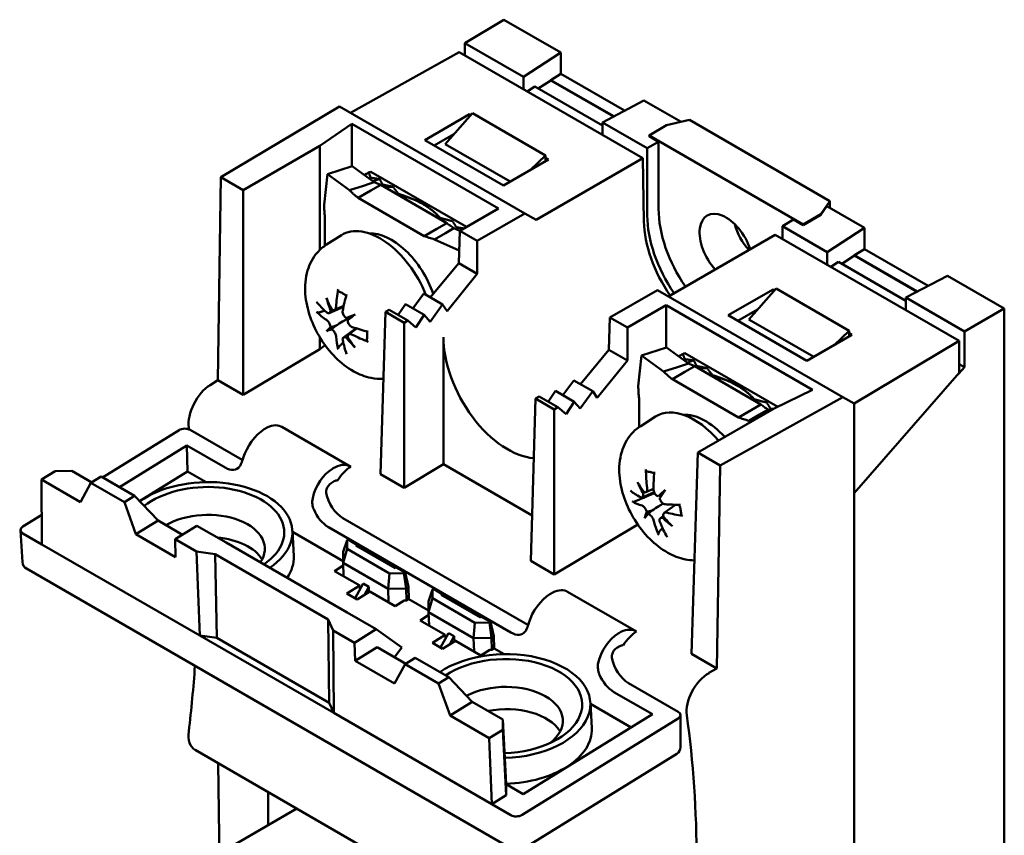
# Model space of a CAD drawing. Header units: millimetres. Extents: x 21 to 121, y 70 to 189.
# Tile 5 of 6: x 22 to 55, y 158 to 185. Entities that reach past the tile are written whole.
import ezdxf

# ---------------------------------------------------------------- set-up
doc = ezdxf.new("R2010")
doc.units = ezdxf.units.MM
doc.header["$LTSCALE"] = 0.666667
doc.layers.add('Arêtes visibles(ISO)', color=7, linetype='Continuous', lineweight=50)

msp = doc.modelspace()

# ---------------------------------------------------------------- linework, layer by layer
at = {"layer": 'Arêtes visibles(ISO)'}
for p, q in [((38.444, 185.219), (37.135, 184.437)), ((38.444, 185.219), (40.354, 184.117)), ((37.135, 184.437), (39.103, 183.301)), ((37.135, 184.019), (37.135, 184.437)), ((33.296, 182.098), (36.941, 184.131)), ((43.107, 180.571), (36.941, 184.131)), ((39.103, 183.301), (40.354, 184.117)), ((40.354, 184.117), (40.354, 183.405)), ((39.103, 182.883), (39.103, 183.301)), ((40.354, 183.405), (40.021, 183.195)), ((40.354, 183.405), (42.49, 182.172)), ((39.222, 182.814), (39.478, 182.978)), ((41.744, 181.669), (39.478, 182.978)), ((40.021, 183.185), (39.594, 182.911)), ((40.021, 183.195), (42.127, 181.98)), ((40.021, 183.185), (40.021, 183.195)), ((42.118, 181.975), (40.021, 183.185)), ((28.95, 179.935), (32.925, 182.312)), ((32.925, 182.312), (39.141, 178.724)), ((43.133, 182.512), (41.744, 181.777)), ((43.133, 182.512), (44.384, 181.79)), ((35.785, 181.184), (37.293, 182.055)), ((37.388, 182.084), (36.47, 181.049)), ((37.293, 182.055), (37.339, 182.029)), ((37.293, 182.055), (37.293, 181.978)), ((37.388, 182.084), (39.839, 180.669)), ((32.263, 180.985), (33.345, 181.729)), ((33.345, 181.729), (33.345, 180.917)), ((38.261, 178.891), (33.345, 181.729)), ((41.744, 181.777), (43.249, 180.908)), ((41.744, 181.777), (41.744, 181.358)), ((43.309, 181.335), (43.901, 181.677)), ((43.901, 181.677), (44.669, 181.856)), ((44.669, 181.856), (49.378, 179.138)), ((36.105, 180.999), (36.762, 181.379)), ((43.309, 181.335), (43.309, 181.313)), ((48.475, 178.352), (43.309, 181.335)), ((43.309, 181.313), (43.629, 181.127)), ((32.263, 180.985), (29.697, 179.504)), ((32.263, 180.985), (32.263, 177.495)), ((38.425, 179.66), (35.785, 181.184)), ((36.47, 181.049), (38.65, 179.79)), ((43.249, 180.908), (43.629, 181.127)), ((43.629, 181.127), (43.629, 178.873)), ((33.345, 180.868), (33.345, 180.917)), ((33.345, 180.868), (33.345, 180.305)), ((39.839, 180.669), (39.334, 180.184)), ((39.839, 180.669), (39.839, 180.585)), ((43.249, 178.657), (43.249, 180.908)), ((39.933, 180.531), (38.425, 179.66)), ((39.525, 178.502), (43.107, 180.571)), ((39.839, 180.585), (39.837, 180.475)), ((39.839, 180.585), (39.933, 180.531)), ((43.139, 178.458), (43.107, 180.571)), ((32.412, 179.011), (32.522, 180.04)), ((33.358, 180.309), (32.522, 180.04)), ((32.522, 180.04), (33.26, 179.501)), ((33.358, 180.309), (34.096, 179.77)), ((33.835, 180.052), (33.774, 180.017)), ((33.911, 180.085), (33.974, 180.122)), ((37.183, 178.269), (33.974, 180.122)), ((28.849, 173.126), (28.95, 179.935)), ((29.697, 179.504), (28.95, 179.935)), ((33.26, 179.501), (33.728, 179.652)), ((33.728, 179.652), (33.959, 179.726)), ((33.959, 179.726), (34.096, 179.77)), ((34.311, 179.68), (33.979, 179.488)), ((34.311, 179.68), (36.527, 178.4)), ((29.697, 172.636), (29.697, 179.504)), ((33.979, 179.488), (33.557, 179.245)), ((33.557, 179.245), (35.773, 177.965)), ((49.378, 179.138), (49.067, 178.694)), ((49.378, 178.907), (49.378, 179.138)), ((36.961, 178.141), (38.261, 178.891)), ((39.141, 178.724), (37.546, 177.803)), ((39.141, 178.724), (39.525, 178.502)), ((48.475, 178.352), (49.067, 178.694)), ((48.475, 178.33), (49.067, 178.677)), ((49.067, 178.677), (49.269, 178.969)), ((49.067, 178.677), (49.067, 178.694)), ((49.269, 178.969), (50.536, 178.238)), ((32.44, 177.641), (32.44, 178.6)), ((36.196, 178.209), (36.527, 178.4)), ((48.155, 178.515), (47.781, 178.291)), ((48.155, 178.515), (48.475, 178.33)), ((48.475, 178.33), (48.475, 178.352)), ((35.773, 177.965), (36.196, 178.209)), ((36.479, 178.063), (36.115, 177.853)), ((36.765, 178.228), (36.479, 178.063)), ((36.765, 178.228), (36.961, 178.139)), ((36.928, 177.052), (36.961, 178.141)), ((37.546, 177.803), (36.961, 178.141)), ((43.962, 175.94), (47.545, 178.009)), ((53.711, 174.449), (47.545, 178.009)), ((47.781, 178.291), (47.781, 177.872)), ((47.781, 178.291), (49.285, 177.423)), ((49.285, 177.423), (50.536, 178.238)), ((50.536, 178.238), (50.536, 177.526)), ((32.493, 177.677), (32.99, 177.993)), ((36.115, 177.853), (36.941, 177.475)), ((37.546, 177.803), (37.546, 176.695)), ((49.285, 177.004), (49.285, 177.423)), ((50.204, 177.317), (50.536, 177.526)), ((50.536, 177.526), (52.673, 176.293)), ((35.973, 175.906), (36.928, 177.052)), ((37.546, 176.695), (36.928, 177.052)), ((49.405, 176.935), (49.661, 177.099)), ((51.926, 175.791), (49.661, 177.099)), ((50.204, 177.306), (49.776, 177.032)), ((50.204, 177.317), (52.31, 176.101)), ((50.204, 177.306), (50.204, 177.317)), ((52.3, 176.096), (50.204, 177.306)), ((37.546, 176.695), (36.535, 175.447)), ((53.315, 176.633), (51.926, 175.898)), ((53.315, 176.633), (55.226, 175.53)), ((35.383, 175.537), (35.757, 176.032)), ((35.757, 176.032), (36.385, 175.669)), ((41.997, 175.233), (43.592, 176.154)), ((43.592, 176.154), (49.807, 172.565)), ((45.967, 175.305), (47.476, 176.176)), ((47.57, 176.205), (46.652, 175.17)), ((47.476, 176.176), (47.521, 176.15)), ((47.476, 176.176), (47.476, 176.099)), ((50.021, 174.79), (47.57, 176.205)), ((51.926, 175.898), (53.894, 174.762)), ((51.926, 175.898), (51.926, 175.479)), ((32.582, 175.382), (33.064, 175.595)), ((32.759, 175.484), (33.069, 175.622)), ((34.47, 175.419), (34.305, 169.976)), ((34.47, 175.419), (34.591, 175.489)), ((35.095, 175.058), (34.47, 175.419)), ((35.216, 175.128), (34.591, 175.489)), ((34.891, 175.316), (35.138, 175.679)), ((35.766, 175.316), (35.138, 175.679)), ((36.385, 175.669), (35.964, 175.091)), ((36.535, 175.447), (36.385, 175.669)), ((43.882, 175.646), (42.582, 174.895)), ((43.882, 174.833), (43.882, 175.646)), ((48.798, 172.808), (43.882, 175.646)), ((46.287, 175.12), (46.945, 175.5)), ((55.226, 175.53), (53.894, 174.762)), ((55.226, 175.53), (55.226, 150.273)), ((33.451, 175.335), (33.358, 175.281)), ((35.216, 175.128), (35.095, 175.058)), ((35.095, 169.52), (35.095, 175.058)), ((35.49, 174.893), (35.216, 175.128)), ((35.766, 175.316), (35.49, 174.893)), ((35.964, 175.091), (35.766, 175.316)), ((41.964, 174.145), (41.997, 175.233)), ((42.582, 174.895), (41.997, 175.233)), ((48.607, 173.781), (45.967, 175.305)), ((46.652, 175.17), (48.832, 173.911)), ((32.489, 174.779), (32.795, 174.956)), ((33.058, 174.559), (33.483, 174.869)), ((33.234, 174.661), (33.509, 174.861)), ((42.582, 174.895), (42.582, 173.788)), ((43.882, 174.784), (43.882, 174.833)), ((43.882, 174.221), (43.882, 174.784)), ((50.021, 174.79), (49.516, 174.306)), ((50.021, 174.706), (50.02, 174.596)), ((50.021, 174.706), (50.021, 174.79)), ((50.021, 174.706), (50.116, 174.652)), ((53.894, 174.762), (53.894, 173.561)), ((32.263, 174.578), (32.263, 174.17)), ((36.416, 174.576), (36.416, 170.31)), ((50.116, 174.652), (48.607, 173.781)), ((50.191, 172.344), (53.711, 174.449)), ((53.711, 173.373), (53.711, 174.449)), ((32.263, 174.17), (29.697, 172.636)), ((32.447, 174.301), (32.263, 174.17)), ((41.009, 172.999), (41.964, 174.145)), ((42.582, 173.788), (41.964, 174.145)), ((43.894, 174.225), (43.059, 173.957)), ((43.894, 174.225), (44.632, 173.686)), ((44.447, 174.002), (44.511, 174.039)), ((47.626, 172.24), (44.511, 174.039)), ((42.582, 173.788), (41.571, 172.54)), ((42.948, 172.928), (43.059, 173.957)), ((43.059, 173.957), (43.797, 173.418)), ((44.372, 173.969), (44.311, 173.933)), ((43.797, 173.418), (44.265, 173.568)), ((44.516, 173.405), (44.093, 173.161)), ((44.265, 173.568), (44.632, 173.686)), ((44.848, 173.597), (44.516, 173.405)), ((44.848, 173.597), (47.064, 172.317)), ((53.894, 173.561), (53.704, 173.352)), ((53.711, 173.667), (53.894, 173.561)), ((28.593, 172.967), (28.849, 173.126)), ((28.849, 173.126), (29.697, 172.636)), ((40.419, 172.629), (40.792, 173.124)), ((40.792, 173.124), (41.421, 172.761)), ((44.093, 173.161), (46.31, 171.881)), ((50.191, 169.339), (53.711, 173.373)), ((53.682, 173.339), (53.704, 173.352)), ((53.697, 173.356), (53.704, 173.352)), ((39.927, 172.408), (40.173, 172.771)), ((40.802, 172.408), (40.173, 172.771)), ((41.421, 172.761), (41, 172.183)), ((41.571, 172.54), (41.421, 172.761)), ((48.798, 172.808), (47.508, 172.183)), ((39.341, 167.068), (39.506, 172.512)), ((39.506, 172.512), (39.627, 172.582)), ((40.131, 172.151), (39.506, 172.512)), ((40.252, 172.221), (39.627, 172.582)), ((40.802, 172.408), (40.526, 171.986)), ((41, 172.183), (40.802, 172.408)), ((42.977, 171.558), (42.977, 172.516)), ((49.807, 172.565), (45.69, 170.27)), ((49.807, 172.565), (50.191, 172.344)), ((40.252, 172.221), (40.131, 172.151)), ((40.131, 166.613), (40.131, 172.151)), ((40.526, 171.986), (40.252, 172.221)), ((44.943, 170.702), (47.508, 172.183)), ((46.31, 171.881), (46.732, 172.125)), ((46.732, 172.125), (47.064, 172.317)), ((47.302, 172.145), (47.016, 171.98)), ((47.302, 172.145), (47.38, 172.109)), ((50.191, 172.344), (50.191, 169.339)), ((43.03, 171.593), (43.527, 171.91)), ((47.016, 171.98), (46.652, 171.769)), ((46.652, 171.769), (46.73, 171.734)), ((24.981, 169.87), (27.545, 171.454)), ((29.586, 170.501), (27.922, 171.462)), ((30.428, 171.497), (30.405, 171.483)), ((30.998, 171.561), (30.959, 171.581)), ((33.308, 170.228), (30.998, 171.561)), ((25.546, 169.544), (27.809, 170.941)), ((27.809, 170.941), (27.835, 170.07)), ((27.809, 170.941), (29.096, 170.198)), ((44.943, 170.702), (44.739, 163.952)), ((45.69, 170.27), (44.943, 170.702)), ((22.93, 169.795), (23.39, 170.078)), ((23.39, 170.078), (23.954, 170.09)), ((23.954, 170.09), (24.621, 169.704)), ((32.715, 170.176), (32.692, 170.162)), ((33.308, 170.228), (33.265, 170.249)), ((36.416, 170.31), (35.095, 169.52)), ((39.387, 168.594), (36.416, 170.31)), ((45.69, 170.27), (45.587, 163.463)), ((24.241, 169.038), (22.93, 169.795)), ((22.947, 167.623), (22.93, 169.795)), ((24.934, 169.898), (24.589, 169.685)), ((24.934, 169.898), (26.057, 169.249)), ((27.835, 170.07), (26.223, 169.075)), ((28.456, 169.712), (27.835, 170.07)), ((34.305, 169.976), (35.095, 169.52)), ((24.589, 169.685), (24.241, 169.038)), ((25.713, 169.036), (24.589, 169.685)), ((32.65, 169.681), (32.747, 169.741)), ((43.2, 169.372), (43.463, 169.489)), ((25.713, 169.036), (26.057, 169.249)), ((26.057, 169.249), (26.842, 168.422)), ((43.075, 169.199), (43.479, 169.378)), ((50.191, 169.339), (50.191, 150.527)), ((26.1, 167.964), (25.713, 169.036)), ((43.819, 168.679), (44.193, 168.952)), ((22.306, 168.218), (22.939, 168.61)), ((26.842, 168.422), (26.1, 167.964)), ((26.842, 168.422), (27.664, 167.947)), ((26.842, 168.422), (26.842, 168.422)), ((39.165, 164.97), (33.045, 168.504)), ((43.689, 168.502), (43.788, 168.575)), ((22.228, 168.098), (22.294, 167.025)), ((28.147, 168.245), (27.42, 167.796)), ((28.147, 168.245), (29.124, 167.682)), ((32.555, 168.201), (38.675, 164.668)), ((42.933, 168.288), (40.131, 166.613)), ((22.947, 167.623), (22.306, 167.993)), ((27.424, 167.2), (26.1, 167.964)), ((28.132, 167.385), (27.42, 167.796)), ((27.42, 167.796), (27.424, 167.2)), ((31.347, 168.083), (31.392, 167.228)), ((33.052, 167.059), (31.349, 168.042)), ((33.052, 167.368), (33.181, 167.763)), ((33.181, 167.763), (33.215, 167.784)), ((33.181, 167.473), (33.181, 167.763)), ((33.215, 167.784), (33.51, 167.613)), ((28.245, 164.564), (22.947, 167.623)), ((29.124, 167.682), (33.182, 165.339)), ((33.181, 167.473), (33.052, 167.007)), ((34.606, 166.65), (33.181, 167.473)), ((33.472, 167.59), (33.51, 167.613)), ((34.792, 166.828), (33.472, 167.59)), ((33.51, 167.613), (33.512, 167.567)), ((28.245, 164.564), (28.132, 167.385)), ((28.132, 167.385), (28.757, 167.297)), ((28.757, 167.297), (32.551, 165.107)), ((28.811, 164.485), (28.757, 167.297)), ((33.052, 167.368), (33.052, 167.007)), ((22.427, 166.81), (38.761, 157.38)), ((32.763, 166.73), (33.055, 166.911)), ((33.052, 167.007), (34.56, 166.136)), ((33.066, 166.555), (33.052, 167.007)), ((34.83, 166.851), (34.792, 166.828)), ((34.83, 166.851), (35.125, 166.681)), ((39.341, 167.068), (40.131, 166.613)), ((33.611, 166.24), (32.763, 166.73)), ((33.054, 166.562), (33.065, 166.569)), ((34.56, 166.136), (34.606, 166.65)), ((35.091, 166.66), (34.606, 166.65)), ((35.125, 166.681), (35.091, 166.66)), ((35.091, 166.66), (35.163, 166.148)), ((35.239, 166.195), (35.125, 166.681)), ((33.178, 165.973), (33.611, 166.24)), ((33.451, 165.815), (33.722, 166.306)), ((33.615, 166.112), (33.611, 166.24)), ((33.722, 166.306), (33.91, 166.197)), ((33.91, 166.197), (33.762, 165.928)), ((33.91, 166.197), (33.916, 166.023)), ((34.56, 166.136), (35.163, 166.148)), ((34.56, 166.136), (34.574, 165.684)), ((35.163, 166.148), (35.239, 166.195)), ((35.176, 165.742), (35.163, 166.148)), ((35.251, 165.789), (35.239, 166.195)), ((36.047, 166.108), (36.081, 166.129)), ((36.081, 166.129), (36.376, 165.958)), ((33.517, 165.777), (33.178, 165.973)), ((33.951, 166.044), (33.517, 165.777)), ((34.799, 165.554), (33.951, 166.044)), ((35.251, 165.789), (35.176, 165.742)), ((35.918, 165.404), (35.251, 165.789)), ((35.918, 165.713), (36.047, 166.108)), ((36.048, 165.818), (35.918, 165.353)), ((36.048, 165.818), (36.047, 166.108)), ((37.472, 164.996), (36.048, 165.818)), ((36.338, 165.935), (36.376, 165.958)), ((37.658, 165.173), (36.338, 165.935)), ((36.376, 165.958), (36.378, 165.912)), ((40.007, 165.966), (39.984, 165.952)), ((40.577, 166.031), (40.538, 166.051)), ((42.887, 164.697), (40.577, 166.031)), ((35.101, 165.741), (34.799, 165.554)), ((35.176, 165.742), (35.101, 165.741)), ((35.918, 165.713), (35.918, 165.353)), ((33.182, 165.339), (34.158, 164.775)), ((35.629, 165.075), (35.921, 165.256)), ((35.918, 165.353), (37.426, 164.482)), ((35.932, 164.9), (35.918, 165.353)), ((37.696, 165.196), (37.658, 165.173)), ((37.696, 165.196), (37.991, 165.026)), ((32.582, 162.308), (32.551, 165.107)), ((32.551, 165.107), (32.719, 164.737)), ((36.477, 164.586), (35.629, 165.075)), ((35.92, 164.907), (35.931, 164.914)), ((37.426, 164.482), (37.472, 164.996)), ((37.957, 165.005), (37.472, 164.996)), ((37.991, 165.026), (37.957, 165.005)), ((37.957, 165.005), (38.03, 164.494)), ((38.105, 164.54), (37.991, 165.026)), ((28.245, 164.564), (28.811, 164.485)), ((32.734, 161.972), (28.245, 164.564)), ((28.811, 164.485), (32.582, 162.308)), ((33.431, 164.326), (32.719, 164.737)), ((32.719, 164.737), (32.734, 161.972)), ((33.431, 164.326), (34.158, 164.775)), ((34.158, 164.775), (35.016, 164.167)), ((36.044, 164.318), (36.477, 164.586)), ((36.588, 164.651), (36.317, 164.16)), ((36.481, 164.457), (36.477, 164.586)), ((36.588, 164.651), (36.776, 164.542)), ((36.628, 164.273), (36.776, 164.542)), ((36.776, 164.542), (36.782, 164.368)), ((37.426, 164.482), (38.03, 164.494)), ((37.426, 164.482), (37.44, 164.03)), ((38.03, 164.494), (38.105, 164.54)), ((38.042, 164.087), (38.03, 164.494)), ((38.118, 164.134), (38.105, 164.54)), ((42.294, 164.646), (42.271, 164.632)), ((42.887, 164.697), (42.844, 164.719)), ((33.454, 163.719), (33.431, 164.326)), ((34.195, 164.177), (33.454, 163.719)), ((34.195, 164.177), (35.158, 163.621)), ((35.016, 164.167), (34.771, 163.844)), ((36.383, 164.122), (36.044, 164.318)), ((36.817, 164.39), (36.383, 164.122)), ((37.665, 163.9), (36.817, 164.39)), ((38.118, 164.134), (38.042, 164.087)), ((38.45, 163.942), (38.118, 164.134)), ((42.229, 164.15), (42.326, 164.21)), ((35.471, 163.814), (35.126, 163.601)), ((35.471, 163.814), (36.594, 163.165)), ((37.967, 164.086), (37.665, 163.9)), ((38.042, 164.087), (37.967, 164.086)), ((44.739, 163.952), (45.587, 163.463)), ((34.778, 162.954), (33.454, 163.719)), ((35.126, 163.601), (34.778, 162.954)), ((36.25, 162.953), (35.126, 163.601)), ((36.25, 162.953), (36.594, 163.165)), ((36.594, 163.165), (37.378, 162.339)), ((45.587, 163.463), (45.321, 163.31)), ((36.637, 161.881), (36.25, 162.953)), ((44.289, 162.012), (42.624, 162.973)), ((42.134, 162.671), (43.422, 161.927)), ((32.582, 162.308), (32.734, 161.972)), ((37.378, 162.339), (36.637, 161.881)), ((37.378, 162.339), (38.407, 161.745)), ((37.378, 162.339), (37.378, 162.339)), ((41.341, 162.313), (41.386, 161.458)), ((42.706, 161.485), (41.343, 162.272)), ((38.032, 158.914), (32.734, 161.972)), ((37.948, 161.124), (36.637, 161.881)), ((43.422, 161.927), (39.088, 159.25)), ((44.367, 160.826), (44.367, 161.901)), ((38.407, 161.745), (38.407, 161.408)), ((38.522, 159.577), (38.407, 161.745)), ((44.289, 161.787), (39.05, 158.551)), ((38.407, 161.408), (37.948, 161.124)), ((38.522, 159.216), (38.407, 161.408)), ((38.032, 158.914), (37.948, 161.124)), ((28.082, 160.734), (44.792, 151.087)), ((39.035, 157.384), (44.241, 160.599)), ((28.91, 156.918), (28.859, 160.286)), ((38.522, 159.577), (38.522, 159.216)), ((39.088, 159.25), (38.522, 159.577)), ((30.53, 158.202), (30.53, 159.321)), ((38.522, 159.216), (38.032, 158.914)), ((38.673, 158.543), (38.032, 158.914)), ((31.499, 158.762), (29.072, 157.361))]:
    msp.add_line(p, q, dxfattribs=at)
for centre, start, end in [((22.56, 167.041), 183.5248, 240), ((44.1, 160.826), 301.7025, 0)]:
    msp.add_arc(centre, 0.267, start, end, dxfattribs=at)
for centre, major_axis, ratio, start_param, end_param in [((35.721, 176.645), (-1.947, 3.372), 0.57735, 6.215328, 6.288041), ((35.748, 176.661), (-1.895, 3.402), 0.587337, 6.224365, 6.292222), ((35.608, 176.58), (-1.867, 3.233), 0.57735, 6.164733, 6.19147), ((35.721, 176.645), (-1.787, 3.095), 0.57735, 6.105606, 6.218221), ((35.608, 176.58), (-1.707, 2.956), 0.57735, 6.034537, 6.064351), ((35.721, 176.645), (-1.627, 2.817), 0.57735, 5.945038, 6.078511), ((35.608, 176.58), (-1.547, 2.679), 0.57735, 5.820824, 5.871346), ((35.721, 176.645), (-1.467, 2.54), 0.57735, 5.497787, 5.881522), ((45.892, 177.566), (1.6, -2.771), 0.57735, 3.926991, 4.851342), ((45.892, 177.566), (-0.627, 1.085), 0.57735, 4.350937, 8.215434), ((35.608, 176.58), (-1.547, 2.679), 0.57735, 5.124228, 5.174751), ((45.326, 177.24), (1.547, -2.679), 0.57735, 3.944444, 4.856166), ((45.515, 177.348), (-1.602, 2.775), 0.57735, 0.785398, 1.709546), ((47.023, 178.219), (0.627, -1.085), 0.57735, 4.267572, 5.073841), ((34.288, 175.818), (-1.267, 2.194), 0.57735, 4.466127, 6.307881), ((34.665, 176.035), (-1.107, 1.917), 0.57735, 4.383815, 5.994652), ((35.608, 176.58), (-1.707, 2.956), 0.57735, 4.920827, 4.961037), ((36.082, 176.656), (-2.102, -3.703), 0.677639, 5.201671, 5.351584), ((35.875, 176.537), (-4.205, 0.671), 0.577, 0.585436, 0.73535), ((35.526, 176.483), (2.434, -3.442), 0.702059, 4.406444, 4.509519), ((36.174, 176.857), (-1.528, 3.929), 0.902571, 1.467459, 1.570535), ((35.704, 176.874), (2.152, 3.674), 0.467438, 2.068003, 2.217916), ((35.875, 176.973), (4.206, 0.666), 0.568077, 3.545482, 3.695396), ((32.252, 175.394), (-0.658, -0.37), 0.166436, 2.080626, 2.155667), ((36.131, 176.134), (3.97, 1.417), 0.046827, 2.294854, 2.397929), ((32.903, 175.14), (-0.652, -0.21), 0.010483, 1.978798, 2.338934), ((35.483, 177.256), (-3.212, -2.73), 0.046827, 0.743664, 0.846739), ((33.008, 174.957), (0.508, 0.46), 0.010483, 0.802659, 1.162794), ((36.174, 176.159), (-3.852, -1.712), 0.153685, 5.808294, 5.911369), ((35.526, 177.28), (-3.409, -2.48), 0.153685, 0.371816, 0.474891), ((32.252, 174.765), (0.661, 0.216), 0.033377, 0.596735, 0.95687), ((32.358, 174.582), (-0.518, -0.464), 0.033377, 2.184722, 2.544858), ((35.911, 176.516), (-4.258, -0.026), 0.467438, 0.923676, 1.07359), ((36.082, 176.614), (-2.68, -3.309), 0.568077, 5.729382, 5.879296), ((35.704, 176.833), (1.521, 3.977), 0.577, 2.406243, 2.556156), ((32.903, 174.267), (0.649, 0.385), 0.166436, 0.985926, 1.060967), ((36.131, 176.932), (-2.638, 3.288), 0.902571, 1.571058, 1.674133), ((35.483, 176.558), (1.763, -3.829), 0.702059, 4.915259, 5.018334), ((35.911, 176.952), (4.258, -0.032), 0.677639, 4.073194, 4.223107), ((38.603, 173.358), (1.505, -2.703), 0.587337, 3.953481, 5.919388), ((46.285, 170.577), (1.895, -3.402), 0.587337, 3.082772, 3.150629), ((46.258, 170.562), (-1.947, 3.372), 0.57735, 6.215328, 6.288041), ((46.144, 170.496), (-1.867, 3.233), 0.57735, 6.164733, 6.19147), ((46.258, 170.562), (-1.787, 3.095), 0.57735, 6.105606, 6.218221), ((46.144, 170.496), (-1.707, 2.956), 0.57735, 6.034537, 6.064351), ((46.258, 170.562), (-1.627, 2.817), 0.57735, 5.945038, 6.078511), ((46.144, 170.496), (-1.547, 2.679), 0.57735, 5.820824, 5.871346), ((46.258, 170.562), (-1.467, 2.54), 0.57735, 5.497787, 5.881522), ((28.606, 172.104), (-0.52, -0.932), 0.567188, 3.936017, 5.636084), ((46.144, 170.496), (-1.547, 2.679), 0.57735, 5.124228, 5.174751), ((44.825, 169.734), (-1.267, 2.194), 0.57735, 5.024914, 6.307881), ((46.144, 170.496), (-1.707, 2.956), 0.57735, 4.942612, 4.961037), ((45.202, 169.952), (-1.107, 1.917), 0.57735, 5.072005, 5.994652), ((27.733, 171.345), (0.267, 0.008), 0.59733, 0.767466, 2.337957), ((-1.452, 148.913), (20.784, 37.266), 0.567188, 5.634268, 5.636084), ((30.399, 170.647), (-0.565, -0.905), 0.550811, 3.981126, 5.175834), ((30.421, 170.66), (-0.565, -0.905), 0.550811, 3.195728, 3.981126), ((29.576, 171.148), (-0.41, 0.687), 0.567188, 2.347767, 2.513767), ((29.087, 170.846), (0.41, -0.687), 0.567188, 5.48936, 6.524898), ((32.752, 169.288), (0.498, 0.944), 0.602862, 0.797271, 1.991978), ((32.774, 169.302), (0.498, 0.944), 0.602862, 0.011873, 0.797271), ((33.369, 169.355), (0.498, 0.944), 0.602862, 0.799616, 1.449791), ((46.608, 170.632), (-0.985, -4.143), 0.78618, 5.014724, 5.164637), ((28.435, 167.971), (2.913, 0.09), 0.597148, 5.523914, 8.693328), ((32.762, 169.522), (-0.124, -0.236), 0.602862, 3.288432, 3.938864), ((46.242, 170.736), (1.291, 4.058), 0.606472, 1.925932, 2.075845), ((28.435, 167.971), (2.639, 0.081), 0.597148, 5.528516, 8.731581), ((32.665, 169.462), (-0.124, -0.236), 0.602862, 3.938864, 5.021341), ((46.459, 170.428), (-4.252, -0.22), 0.429501, 0.456772, 0.606686), ((46.158, 170.271), (3.418, -2.467), 0.663936, 4.136128, 4.239203), ((46.625, 170.91), (-3.379, 2.52), 0.890869, 1.00722, 1.110295), ((46.743, 170.105), (3.731, 1.963), 0.246865, 2.317447, 2.420522), ((45.956, 171.1), (-2.777, -3.172), 0.149894, 5.385155, 5.48823), ((33.035, 169.151), (-0.41, 0.687), 0.567188, 0.972395, 2.347767), ((42.734, 169.225), (-0.64, -0.398), 0.164613, 2.097156, 2.188471), ((43.338, 169.18), (-0.668, -0.224), 0.052304, 1.991915, 2.206452), ((32.545, 168.849), (0.41, -0.687), 0.567188, 4.453822, 5.48936), ((46.365, 170.904), (-4.024, -1.392), 0.39689, 0.339905, 0.489818), ((42.868, 168.537), (0.674, 0.234), 0.072354, 0.611552, 0.971688), ((42.997, 168.375), (-0.499, -0.455), 0.010675, 3.727211, 4.087347), ((46.494, 170.418), (-4.185, -0.788), 0.296251, 0.832315, 0.982228), ((28.451, 167.436), (1.972, 0.061), 0.597148, 5.869838, 8.587236), ((46.775, 170.148), (-3.569, -2.243), 0.350406, 5.81544, 5.918516), ((45.987, 171.142), (-3.021, -2.94), 0.046353, 5.772443, 5.875518), ((46.617, 170.586), (-1.881, -3.82), 0.70711, 5.60743, 5.757344), ((43.525, 168.226), (0.629, 0.412), 0.160476, 0.998859, 1.077576), ((46.573, 170.977), (-3.896, 1.61), 0.864448, 1.167716, 1.270791), ((46.105, 170.337), (2.948, -3.013), 0.690358, 4.631744, 4.73482), ((46.4, 170.894), (4.172, 0.854), 0.53014, 3.967303, 4.117217), ((22.494, 168.109), (-0.267, -0.008), 0.596966, 5.479878, 7.050369), ((46.251, 170.69), (0.42, 4.237), 0.685542, 2.214696, 2.36461), ((28.474, 166.688), (1.972, 0.061), 0.597148, 0.323266, 1.374335), ((28.461, 167.115), (2.932, 0.09), 0.597148, 5.872757, 6.29618), ((40, 165.13), (-0.565, -0.905), 0.550811, 3.195728, 3.981126), ((39.978, 165.116), (-0.565, -0.905), 0.550811, 3.981126, 5.175834), ((39.155, 165.618), (-0.41, 0.687), 0.567188, 2.347767, 2.513767), ((42.353, 163.772), (0.498, 0.944), 0.602862, 0.011873, 0.797271), ((38.665, 165.315), (0.41, -0.687), 0.567188, 5.48936, 6.524898), ((42.331, 163.758), (0.498, 0.944), 0.602862, 0.797271, 1.991978), ((42.948, 163.824), (0.498, 0.944), 0.602862, 0.799616, 1.449791), ((42.244, 163.932), (-0.124, -0.236), 0.602862, 3.938864, 5.021341), ((42.341, 163.992), (-0.124, -0.236), 0.602862, 3.288432, 3.938864), ((38.429, 162.201), (2.913, 0.09), 0.597148, 4.709954, 8.659648), ((38.429, 162.201), (2.639, 0.081), 0.597148, 4.708331, 8.66364), ((42.614, 163.621), (-0.41, 0.687), 0.567188, 0.972395, 2.347767), ((-1.452, 148.913), (20.784, 37.266), 0.567188, 5.342636, 5.402482), ((42.124, 163.318), (0.41, -0.687), 0.567188, 4.453822, 5.48936), ((45.335, 162.446), (0.548, 0.916), 0.587337, 0.811888, 2.511955), ((38.445, 161.666), (1.972, 0.061), 0.597148, 5.584385, 8.530762), ((38.468, 160.918), (1.972, 0.061), 0.597148, 0.323266, 1.843023), ((44.1, 161.896), (0.267, 0.008), 0.596966, 5.479878, 7.050369), ((14.209, 139.872), (-21.901, -36.621), 0.587337, 2.218507, 2.511955), ((28.606, 161.663), (-0.52, -0.932), 0.567188, 5.342636, 6.274758), ((38.455, 161.345), (2.932, 0.09), 0.597148, 4.71648, 6.29618), ((38.862, 158.66), (-0.267, -0.008), 0.59733, 0.767466, 2.337957)]:
    msp.add_ellipse(centre, major_axis=major_axis, ratio=ratio, start_param=start_param, end_param=end_param, dxfattribs=at)
for points, weights in [([(33.975, 179.918), (33.942, 179.999), (33.911, 180.085)], [1, 1.00054026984, 1]), ([(34.278, 179.873), (34.132, 179.896), (33.975, 179.918)], [1, 1.00067711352, 1]), ([(34.319, 179.79), (34.298, 179.831), (34.278, 179.873)], [1.00044045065, 1.000392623, 1]), ([(34.373, 179.687), (34.345, 179.737), (34.319, 179.79)], [1, 1.00050154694, 1.00044045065]), ([(34.726, 179.615), (34.559, 179.653), (34.373, 179.687)], [1, 1.0012905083, 1]), ([(34.913, 179.376), (34.813, 179.487), (34.726, 179.615)], [1, 1.00225030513, 1]), ([(35.721, 179.04), (35.383, 179.235), (34.913, 179.376)], [1, 1.01354463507, 1]), ([(36.302, 178.574), (36.059, 178.845), (35.721, 179.04)], [1, 1.01354463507, 1]), ([(36.716, 178.466), (36.495, 178.516), (36.302, 178.574)], [1, 1.00225030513, 1]), ([(36.842, 178.262), (36.782, 178.369), (36.716, 178.466)], [1, 1.0012905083, 1]), ([(37.095, 178.218), (36.964, 178.239), (36.842, 178.262)], [1.00029325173, 1.00070933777, 1]), ([(32.262, 175.409), (32.352, 175.437), (32.436, 175.462)], [1.00324421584, 1.00726996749, 1.00991284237]), ([(33.054, 174.392), (32.99, 174.332), (32.921, 174.268)], [1.00991284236, 1.00726996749, 1.00324421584]), ([(44.511, 173.834), (44.478, 173.915), (44.447, 174.002)], [1, 1.00054026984, 1]), ([(44.815, 173.79), (44.669, 173.813), (44.511, 173.834)], [1, 1.00067711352, 1]), ([(44.91, 173.604), (44.86, 173.693), (44.815, 173.79)], [1, 1.00089416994, 1]), ([(45.263, 173.531), (45.095, 173.569), (44.91, 173.604)], [1, 1.0012905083, 1]), ([(45.45, 173.292), (45.35, 173.404), (45.263, 173.531)], [1, 1.00225030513, 1]), ([(46.258, 172.957), (45.92, 173.152), (45.45, 173.292)], [1, 1.01354463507, 1]), ([(46.839, 172.491), (46.596, 172.762), (46.258, 172.957)], [1, 1.01354463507, 1]), ([(47.253, 172.382), (47.032, 172.433), (46.839, 172.491)], [1, 1.00225030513, 1]), ([(47.379, 172.179), (47.319, 172.286), (47.253, 172.382)], [1, 1.0012905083, 1]), ([(47.472, 172.162), (47.425, 172.17), (47.379, 172.179)], [1.00037363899, 1.00026587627, 1]), ([(42.856, 169.07), (43.226, 169.228), (43.494, 169.343)], [1.00324421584, 1.02050018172, 1.0123482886]), ([(43.761, 168.175), (43.711, 168.119), (43.658, 168.058)], [1.00916458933, 1.0067197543, 1.00324421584])]:
    msp.add_rational_spline(points, weights, degree=2, dxfattribs=at)
for points, knots in [([(34.096, 179.77), (34.129, 179.754), (34.164, 179.739), (34.236, 179.709), (34.273, 179.694), (34.311, 179.68)], [0, 0, 0, 0, 0.03060343, 0.03060343, 0.06120685, 0.06120685, 0.06120685, 0.06120685]), ([(33.557, 179.245), (33.503, 179.285), (33.452, 179.327), (33.377, 179.392), (33.352, 179.414), (33.328, 179.437)], [0, 0, 0, 0, 0.0430199, 0.0430199, 0.06508071, 0.06508071, 0.06508071, 0.06508071]), ([(32.412, 179.011), (32.412, 178.941), (32.415, 178.872), (32.424, 178.734), (32.431, 178.667), (32.44, 178.6)], [0, 0, 0, 0, 0.0430199, 0.0430199, 0.08603981, 0.08603981, 0.08603981, 0.08603981]), ([(36.527, 178.4), (36.565, 178.371), (36.604, 178.341), (36.683, 178.284), (36.724, 178.256), (36.765, 178.228)], [0, 0, 0, 0, 0.03060343, 0.03060343, 0.06120685, 0.06120685, 0.06120685, 0.06120685]), ([(34.402, 173.173), (34.261, 173.166), (34.122, 173.178), (33.779, 173.248), (33.584, 173.326), (33.181, 173.551), (32.979, 173.71), (32.607, 174.081), (32.438, 174.295), (32.153, 174.754), (32.035, 174.998), (31.859, 175.502), (31.801, 175.763), (31.762, 176.287), (31.781, 176.551), (31.922, 177.023), (32.027, 177.232), (32.273, 177.513), (32.377, 177.603), (32.493, 177.677)], [4.213792, 4.213792, 4.213792, 4.213792, 4.398395, 4.398395, 4.694913, 4.694913, 5.061001, 5.061001, 5.441145, 5.441145, 5.815991, 5.815991, 6.194132, 6.194132, 6.570566, 6.570566, 6.87495, 6.87495, 7.043888, 7.043888, 7.043888, 7.043888]), ([(36.115, 177.853), (36.055, 177.87), (35.996, 177.887), (35.882, 177.924), (35.827, 177.944), (35.773, 177.965)], [0, 0, 0, 0, 0.0430199, 0.0430199, 0.08603981, 0.08603981, 0.08603981, 0.08603981]), ([(32.907, 176.103), (32.905, 176.104), (32.903, 176.105), (32.895, 176.109), (32.889, 176.116), (32.881, 176.13), (32.878, 176.14), (32.877, 176.156), (32.877, 176.165), (32.879, 176.173)], [0.06002709, 0.06002709, 0.06002709, 0.06002709, 0.06162651, 0.06162651, 0.06776774, 0.06776774, 0.07392503, 0.07392503, 0.07853581, 0.07853581, 0.07853581, 0.07853581]), ([(32.907, 176.103), (32.924, 176.097), (32.942, 176.089), (32.977, 176.073), (32.994, 176.064), (33.03, 176.045), (33.048, 176.035), (33.084, 176.013), (33.102, 176.001), (33.132, 175.98), (33.144, 175.972), (33.156, 175.963)], [1.4021406, 1.4021406, 1.4021406, 1.4021406, 1.4696335, 1.4696335, 1.5371265, 1.5371265, 1.6046195, 1.6046195, 1.6721125, 1.6721125, 1.7168632, 1.7168632, 1.7168632, 1.7168632]), ([(32.262, 175.409), (32.253, 175.406), (32.243, 175.404), (32.223, 175.402), (32.21, 175.402), (32.19, 175.405), (32.179, 175.408), (32.166, 175.414), (32.16, 175.418), (32.156, 175.422)], [0.05659998, 0.05659998, 0.05659998, 0.05659998, 0.06162651, 0.06162651, 0.06776774, 0.06776774, 0.07392503, 0.07392503, 0.07853581, 0.07853581, 0.07853581, 0.07853581]), ([(32.627, 175.478), (32.627, 175.475), (32.627, 175.471), (32.626, 175.449), (32.621, 175.431), (32.608, 175.402), (32.598, 175.391), (32.577, 175.379), (32.564, 175.376), (32.536, 175.381), (32.521, 175.388), (32.504, 175.401), (32.5, 175.404), (32.497, 175.407)], [0.02354357, 0.02354357, 0.02354357, 0.02354357, 0.0258252, 0.0258252, 0.03851169, 0.03851169, 0.05119818, 0.05119818, 0.06396747, 0.06396747, 0.07673675, 0.07673675, 0.08003868, 0.08003868, 0.08003868, 0.08003868]), ([(32.814, 175.59), (32.813, 175.569), (32.809, 175.549), (32.795, 175.515), (32.785, 175.502), (32.763, 175.484), (32.749, 175.479), (32.719, 175.478), (32.703, 175.482), (32.682, 175.494), (32.676, 175.498), (32.669, 175.503)], [0, 0, 0, 0, 0.01283183, 0.01283183, 0.02566366, 0.02566366, 0.0383838, 0.0383838, 0.05110394, 0.05110394, 0.05644228, 0.05644228, 0.05644228, 0.05644228]), ([(33.164, 175.217), (33.161, 175.218), (33.157, 175.22), (33.137, 175.23), (33.119, 175.243), (33.087, 175.276), (33.073, 175.295), (33.052, 175.335), (33.043, 175.358), (33.033, 175.404), (33.032, 175.427), (33.034, 175.451), (33.035, 175.457), (33.036, 175.462)], [0.02354357, 0.02354357, 0.02354357, 0.02354357, 0.0258252, 0.0258252, 0.03851169, 0.03851169, 0.05119818, 0.05119818, 0.06396747, 0.06396747, 0.07673675, 0.07673675, 0.08003868, 0.08003868, 0.08003868, 0.08003868]), ([(32.497, 175.15), (32.51, 175.141), (32.525, 175.128), (32.554, 175.095), (32.568, 175.076), (32.591, 175.037), (32.601, 175.014), (32.617, 174.971), (32.623, 174.949), (32.627, 174.923), (32.627, 174.915), (32.627, 174.907)], [0, 0, 0, 0, 0.01283183, 0.01283183, 0.02566366, 0.02566366, 0.0383838, 0.0383838, 0.05110394, 0.05110394, 0.05644228, 0.05644228, 0.05644228, 0.05644228]), ([(32.795, 174.956), (32.876, 175.003), (32.96, 175.051), (33.142, 175.156), (33.25, 175.219), (33.358, 175.281)], [-3.6471527, -3.6471527, -3.6471527, -3.6471527, -3.593638, -3.593638, -3.5144775, -3.5144775, -3.5144775, -3.5144775]), ([(33.353, 174.912), (33.335, 174.918), (33.316, 174.929), (33.279, 174.957), (33.263, 174.975), (33.236, 175.012), (33.225, 175.034), (33.209, 175.078), (33.205, 175.1), (33.204, 175.128), (33.204, 175.137), (33.205, 175.145)], [0, 0, 0, 0, 0.01283183, 0.01283183, 0.02566366, 0.02566366, 0.0383838, 0.0383838, 0.05110394, 0.05110394, 0.05644228, 0.05644228, 0.05644228, 0.05644228]), ([(32.669, 174.835), (32.672, 174.833), (32.674, 174.832), (32.692, 174.82), (32.708, 174.806), (32.738, 174.772), (32.753, 174.753), (32.777, 174.714), (32.788, 174.693), (32.805, 174.651), (32.81, 174.631), (32.813, 174.609), (32.814, 174.605), (32.814, 174.6)], [0.02354357, 0.02354357, 0.02354357, 0.02354357, 0.0258252, 0.0258252, 0.03851169, 0.03851169, 0.05119818, 0.05119818, 0.06396747, 0.06396747, 0.07673675, 0.07673675, 0.08003868, 0.08003868, 0.08003868, 0.08003868]), ([(33.847, 174.765), (33.849, 174.75), (33.85, 174.735), (33.853, 174.699), (33.855, 174.678), (33.856, 174.636), (33.856, 174.615), (33.855, 174.574), (33.853, 174.555), (33.85, 174.516), (33.848, 174.498), (33.845, 174.479)], [2.9955258, 2.9955258, 2.9955258, 2.9955258, 3.0402765, 3.0402765, 3.1077695, 3.1077695, 3.1752625, 3.1752625, 3.2427554, 3.2427554, 3.3102484, 3.3102484, 3.3102484, 3.3102484]), ([(33.036, 174.472), (33.033, 174.49), (33.032, 174.507), (33.038, 174.537), (33.046, 174.549), (33.064, 174.564), (33.077, 174.569), (33.107, 174.57), (33.125, 174.567), (33.149, 174.557), (33.156, 174.554), (33.164, 174.55)], [0, 0, 0, 0, 0.01283183, 0.01283183, 0.02566366, 0.02566366, 0.0383838, 0.0383838, 0.05110394, 0.05110394, 0.05644228, 0.05644228, 0.05644228, 0.05644228]), ([(33.205, 174.574), (33.205, 174.577), (33.205, 174.58), (33.203, 174.601), (33.206, 174.618), (33.218, 174.646), (33.228, 174.657), (33.252, 174.671), (33.267, 174.675), (33.302, 174.674), (33.321, 174.67), (33.344, 174.66), (33.349, 174.658), (33.353, 174.655)], [0.02354357, 0.02354357, 0.02354357, 0.02354357, 0.0258252, 0.0258252, 0.03851169, 0.03851169, 0.05119818, 0.05119818, 0.06396747, 0.06396747, 0.07673675, 0.07673675, 0.08003868, 0.08003868, 0.08003868, 0.08003868]), ([(33.891, 174.42), (33.883, 174.423), (33.875, 174.427), (33.862, 174.436), (33.855, 174.444), (33.846, 174.457), (33.844, 174.466), (33.844, 174.475), (33.844, 174.477), (33.845, 174.479)], [0.02009358, 0.02009358, 0.02009358, 0.02009358, 0.02470436, 0.02470436, 0.03086166, 0.03086166, 0.03700288, 0.03700288, 0.0386023, 0.0386023, 0.0386023, 0.0386023]), ([(32.879, 174.17), (32.877, 174.175), (32.877, 174.182), (32.878, 174.197), (32.881, 174.208), (32.889, 174.226), (32.895, 174.237), (32.907, 174.253), (32.914, 174.261), (32.921, 174.268)], [0.02009358, 0.02009358, 0.02009358, 0.02009358, 0.02470436, 0.02470436, 0.03086166, 0.03086166, 0.03700288, 0.03700288, 0.04202941, 0.04202941, 0.04202941, 0.04202941]), ([(44.093, 173.161), (44.04, 173.202), (43.989, 173.244), (43.89, 173.33), (43.842, 173.373), (43.797, 173.418)], [0, 0, 0, 0, 0.0430199, 0.0430199, 0.08603981, 0.08603981, 0.08603981, 0.08603981]), ([(44.632, 173.686), (44.666, 173.671), (44.701, 173.655), (44.773, 173.625), (44.81, 173.611), (44.848, 173.597)], [0, 0, 0, 0, 0.03060343, 0.03060343, 0.06120685, 0.06120685, 0.06120685, 0.06120685]), ([(42.948, 172.928), (42.949, 172.858), (42.952, 172.788), (42.961, 172.651), (42.968, 172.583), (42.977, 172.516)], [0, 0, 0, 0, 0.0430199, 0.0430199, 0.08603981, 0.08603981, 0.08603981, 0.08603981]), ([(47.064, 172.317), (47.102, 172.287), (47.141, 172.258), (47.22, 172.201), (47.261, 172.172), (47.302, 172.145)], [0, 0, 0, 0, 0.03060343, 0.03060343, 0.06120685, 0.06120685, 0.06120685, 0.06120685]), ([(46.652, 171.769), (46.592, 171.786), (46.533, 171.804), (46.419, 171.841), (46.363, 171.861), (46.31, 171.881)], [0, 0, 0, 0, 0.0430199, 0.0430199, 0.08603981, 0.08603981, 0.08603981, 0.08603981]), ([(44.833, 167.088), (44.729, 167.089), (44.626, 167.101), (44.316, 167.164), (44.121, 167.243), (43.718, 167.468), (43.516, 167.626), (43.143, 167.997), (42.975, 168.212), (42.69, 168.671), (42.572, 168.914), (42.396, 169.419), (42.338, 169.679), (42.299, 170.203), (42.317, 170.468), (42.459, 170.939), (42.564, 171.149), (42.81, 171.429), (42.914, 171.52), (43.03, 171.593)], [4.259977, 4.259977, 4.259977, 4.259977, 4.398395, 4.398395, 4.694913, 4.694913, 5.061001, 5.061001, 5.441145, 5.441145, 5.815991, 5.815991, 6.194132, 6.194132, 6.570566, 6.570566, 6.87495, 6.87495, 7.043888, 7.043888, 7.043888, 7.043888]), ([(29.578, 170.234), (29.599, 170.263), (29.617, 170.298), (29.657, 170.387), (29.679, 170.451), (29.7, 170.521)], [0.61295986, 0.61295986, 0.61295986, 0.61295986, 0.64396324, 0.64396324, 0.68556653, 0.68556653, 0.68556653, 0.68556653]), ([(43.265, 170.061), (43.258, 170.061), (43.25, 170.064), (43.236, 170.071), (43.228, 170.078), (43.217, 170.093), (43.212, 170.103), (43.207, 170.121), (43.206, 170.13), (43.206, 170.138)], [0.05671871, 0.05671871, 0.05671871, 0.05671871, 0.06162651, 0.06162651, 0.06776774, 0.06776774, 0.07392503, 0.07392503, 0.07853581, 0.07853581, 0.07853581, 0.07853581]), ([(43.265, 170.061), (43.28, 170.06), (43.295, 170.058), (43.326, 170.053), (43.342, 170.05), (43.375, 170.042), (43.392, 170.038), (43.425, 170.027), (43.442, 170.021), (43.467, 170.011), (43.474, 170.008), (43.481, 170.004)], [1.1528489, 1.1528489, 1.1528489, 1.1528489, 1.2202152, 1.2202152, 1.2875815, 1.2875815, 1.3549478, 1.3549478, 1.4223141, 1.4223141, 1.4505308, 1.4505308, 1.4505308, 1.4505308]), ([(32.482, 169.346), (32.478, 169.374), (32.478, 169.406), (32.487, 169.446), (32.489, 169.454), (32.491, 169.462)], [0.07907073, 0.07907073, 0.07907073, 0.07907073, 0.09714425, 0.09714425, 0.10175718, 0.10175718, 0.10175718, 0.10175718]), ([(43.248, 169.519), (43.251, 169.497), (43.251, 169.474), (43.246, 169.434), (43.24, 169.416), (43.224, 169.39), (43.214, 169.379), (43.189, 169.367), (43.174, 169.366), (43.155, 169.37), (43.148, 169.372), (43.142, 169.375)], [0, 0, 0, 0, 0.01283183, 0.01283183, 0.02566366, 0.02566366, 0.0383838, 0.0383838, 0.05110394, 0.05110394, 0.05644228, 0.05644228, 0.05644228, 0.05644228]), ([(43.621, 169.239), (43.618, 169.24), (43.615, 169.24), (43.596, 169.245), (43.577, 169.253), (43.543, 169.278), (43.527, 169.294), (43.501, 169.33), (43.489, 169.351), (43.472, 169.396), (43.466, 169.42), (43.464, 169.447), (43.464, 169.452), (43.464, 169.458)], [0.02354357, 0.02354357, 0.02354357, 0.02354357, 0.0258252, 0.0258252, 0.03851169, 0.03851169, 0.05119818, 0.05119818, 0.06396747, 0.06396747, 0.07673675, 0.07673675, 0.08003868, 0.08003868, 0.08003868, 0.08003868]), ([(32.029, 169.176), (32.012, 169.104), (32.01, 169.029), (32.027, 168.906), (32.042, 168.852), (32.064, 168.799)], [1.17301426, 1.17301426, 1.17301426, 1.17301426, 1.21461755, 1.21461755, 1.24562093, 1.24562093, 1.24562093, 1.24562093]), ([(43.112, 169.334), (43.113, 169.33), (43.113, 169.326), (43.116, 169.302), (43.116, 169.281), (43.111, 169.244), (43.105, 169.229), (43.09, 169.207), (43.08, 169.199), (43.056, 169.193), (43.043, 169.195), (43.026, 169.202), (43.023, 169.203), (43.019, 169.205)], [0.02354357, 0.02354357, 0.02354357, 0.02354357, 0.0258252, 0.0258252, 0.03851169, 0.03851169, 0.05119818, 0.05119818, 0.06396747, 0.06396747, 0.07673675, 0.07673675, 0.08003868, 0.08003868, 0.08003868, 0.08003868]), ([(43.85, 168.97), (43.832, 168.972), (43.813, 168.977), (43.775, 168.997), (43.757, 169.011), (43.726, 169.043), (43.711, 169.062), (43.689, 169.105), (43.681, 169.127), (43.674, 169.157), (43.673, 169.166), (43.672, 169.175)], [0, 0, 0, 0, 0.01283183, 0.01283183, 0.02566366, 0.02566366, 0.0383838, 0.0383838, 0.05110394, 0.05110394, 0.05644228, 0.05644228, 0.05644228, 0.05644228]), ([(42.856, 169.07), (42.848, 169.067), (42.838, 169.063), (42.819, 169.058), (42.807, 169.055), (42.788, 169.054), (42.777, 169.054), (42.765, 169.056), (42.759, 169.057), (42.756, 169.06)], [0.05659998, 0.05659998, 0.05659998, 0.05659998, 0.06162651, 0.06162651, 0.06776774, 0.06776774, 0.07392503, 0.07392503, 0.07853581, 0.07853581, 0.07853581, 0.07853581]), ([(43.074, 168.925), (43.087, 168.921), (43.102, 168.912), (43.132, 168.888), (43.148, 168.873), (43.175, 168.839), (43.188, 168.819), (43.211, 168.777), (43.221, 168.755), (43.23, 168.727), (43.232, 168.718), (43.234, 168.71)], [0, 0, 0, 0, 0.01283183, 0.01283183, 0.02566366, 0.02566366, 0.0383838, 0.0383838, 0.05110394, 0.05110394, 0.05644228, 0.05644228, 0.05644228, 0.05644228]), ([(43.41, 168.757), (43.488, 168.808), (43.571, 168.86), (43.689, 168.934), (43.736, 168.964), (43.783, 168.993)], [-3.64715267, -3.64715267, -3.64715267, -3.64715267, -3.59363801, -3.59363801, -3.55837168, -3.55837168, -3.55837168, -3.55837168]), ([(44.326, 168.95), (44.332, 168.93), (44.338, 168.911), (44.349, 168.868), (44.355, 168.844), (44.365, 168.798), (44.37, 168.774), (44.378, 168.729), (44.381, 168.706), (44.386, 168.662), (44.388, 168.64), (44.39, 168.618)], [2.7350268, 2.7350268, 2.7350268, 2.7350268, 2.7904627, 2.7904627, 2.8579824, 2.8579824, 2.9255022, 2.9255022, 2.993022, 2.993022, 3.0605417, 3.0605417, 3.0605417, 3.0605417]), ([(43.285, 168.646), (43.288, 168.645), (43.29, 168.644), (43.307, 168.638), (43.323, 168.629), (43.356, 168.603), (43.373, 168.587), (43.401, 168.553), (43.416, 168.533), (43.44, 168.492), (43.449, 168.471), (43.457, 168.447), (43.459, 168.442), (43.46, 168.437)], [0.02354357, 0.02354357, 0.02354357, 0.02354357, 0.0258252, 0.0258252, 0.03851169, 0.03851169, 0.05119818, 0.05119818, 0.06396747, 0.06396747, 0.07673675, 0.07673675, 0.08003868, 0.08003868, 0.08003868, 0.08003868]), ([(43.675, 168.377), (43.668, 168.396), (43.663, 168.416), (43.661, 168.452), (43.664, 168.468), (43.676, 168.492), (43.686, 168.502), (43.711, 168.514), (43.727, 168.516), (43.75, 168.514), (43.757, 168.512), (43.764, 168.51)], [0, 0, 0, 0, 0.01283183, 0.01283183, 0.02566366, 0.02566366, 0.0383838, 0.0383838, 0.05110394, 0.05110394, 0.05644228, 0.05644228, 0.05644228, 0.05644228]), ([(43.794, 168.551), (43.793, 168.555), (43.792, 168.559), (43.786, 168.581), (43.784, 168.601), (43.789, 168.637), (43.795, 168.652), (43.812, 168.676), (43.825, 168.685), (43.855, 168.695), (43.873, 168.696), (43.895, 168.692), (43.9, 168.691), (43.904, 168.69)], [0.02354357, 0.02354357, 0.02354357, 0.02354357, 0.0258252, 0.0258252, 0.03851169, 0.03851169, 0.05119818, 0.05119818, 0.06396747, 0.06396747, 0.07673675, 0.07673675, 0.08003868, 0.08003868, 0.08003868, 0.08003868]), ([(44.436, 168.584), (44.429, 168.586), (44.421, 168.587), (44.408, 168.593), (44.401, 168.598), (44.393, 168.607), (44.39, 168.613), (44.39, 168.618)], [0.02009358, 0.02009358, 0.02009358, 0.02009358, 0.02470436, 0.02470436, 0.03086166, 0.03086166, 0.03639697, 0.03639697, 0.03639697, 0.03639697]), ([(43.635, 167.95), (43.632, 167.956), (43.63, 167.964), (43.628, 167.98), (43.628, 167.992), (43.632, 168.013), (43.637, 168.025), (43.646, 168.043), (43.652, 168.052), (43.658, 168.058)], [0.02009358, 0.02009358, 0.02009358, 0.02009358, 0.02470436, 0.02470436, 0.03086166, 0.03086166, 0.03700288, 0.03700288, 0.04202941, 0.04202941, 0.04202941, 0.04202941]), ([(39.157, 164.704), (39.178, 164.733), (39.196, 164.767), (39.236, 164.857), (39.258, 164.92), (39.279, 164.99)], [0.61295986, 0.61295986, 0.61295986, 0.61295986, 0.64396324, 0.64396324, 0.68556653, 0.68556653, 0.68556653, 0.68556653]), ([(42.061, 163.815), (42.057, 163.844), (42.057, 163.875), (42.066, 163.915), (42.068, 163.923), (42.07, 163.931)], [0.07907073, 0.07907073, 0.07907073, 0.07907073, 0.09714425, 0.09714425, 0.10175718, 0.10175718, 0.10175718, 0.10175718]), ([(41.608, 163.646), (41.591, 163.573), (41.589, 163.498), (41.606, 163.376), (41.621, 163.322), (41.643, 163.269)], [1.17301426, 1.17301426, 1.17301426, 1.17301426, 1.21461755, 1.21461755, 1.24562093, 1.24562093, 1.24562093, 1.24562093])]:
    msp.add_open_spline(points, degree=3, knots=knots, dxfattribs=at)
msp.add_open_spline([(33.328, 179.437), (33.305, 179.458), (33.282, 179.48), (33.26, 179.501)], degree=3, dxfattribs=at)

doc.saveas('drawing.dxf')
